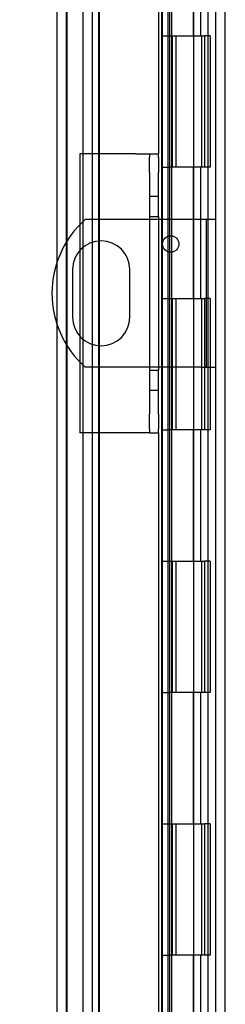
# Model space of a CAD drawing. Header units: inches. Extents: x 1 to 240, y -1 to 159.
# Tile 67 of 77: x 122.63 to 124.2, y 81.8 to 89.29. Entities that reach past the tile are written whole.
import ezdxf
from ezdxf.enums import TextEntityAlignment as Align
from ezdxf.lldxf.tags import DXFTag

# ---------------------------------------------------------------- set-up
doc = ezdxf.new("R2010")
doc.units = ezdxf.units.IN
doc.header["$MEASUREMENT"] = 0
for name, color, linetype in [('COM40153-1', 7, 'Continuous'), ('COM40153-2', 7, 'Continuous'), ('COM48601', 7, 'Continuous'), ('COM70220', 7, 'Continuous'), ('COM70726-3', 7, 'Continuous'), ('Default', 7, 'Continuous'), ('HNG10620-26B', 7, 'Continuous'), ('HNG10620-26C', 7, 'Continuous'), ('HNG10620-26P', 7, 'Continuous')]:
    doc.layers.add(name, color=color, linetype=linetype)
doc.styles.add('SEACAD_Times_New_Roman', font='times.ttf')
tags = doc.linetypes.add('HIDDEN2', pattern=[0.1875, 0.125, -0.0625]).pattern_tags.tags
tags[6:7] = [DXFTag(74, 4), DXFTag(75, 0), DXFTag(340, '0'), DXFTag(46, 0.0), DXFTag(50, 0.0), DXFTag(44, 0.0), DXFTag(45, 0.0)]
tags[4:5] = [DXFTag(74, 4), DXFTag(75, 0), DXFTag(340, '0'), DXFTag(46, 0.0), DXFTag(50, 0.0), DXFTag(44, 0.0), DXFTag(45, 0.0)]
doc.dimstyles.new('HAMMOND_(STH_-_240x160)', dxfattribs={"dimtxt": 1, "dimasz": 1.25, "dimexe": 0.5, "dimexo": 0.5, "dimgap": 0.25, "dimtad": 0, "dimtih": 1, "dimtoh": 1, "dimlfac": 0.125, "dimzin": 0, "dimdsep": 46, "dimtxsty": 'SEACAD_Times_New_Roman', "dimblk1": '_SE_FILLED', "dimblk2": '_SE_FILLED', "dimsah": 1, "dimcen": 0.5, "dimadec": 0, "dimazin": 0, "dimtfac": 0.8, "dimtofl": 0, "dimtmove": 0, "dimatfit": 3, "dimfxl": 1, "dimtolj": 1, "dimtzin": 0, "dimarcsym": 0})

# ---------------------------------------------------------------- blocks, each defined once
blk = doc.blocks.new('SE9')
at = {"layer": 'COM40153-1', "color": 7, "linetype": 'Continuous'}
for p, q in [((123.6227, 87.7726), (123.1341, 87.7726)), ((124.0222, 87.7726), (123.6927, 87.7726)), ((124.1302, 87.7726), (124.0222, 87.7726)), ((123.0367, 87.3916), (123.0367, 87.0286)), ((123.4737, 87.0286), (123.4737, 87.3916)), ((123.6227, 86.6476), (123.1341, 86.6476)), ((124.0222, 86.6476), (123.6927, 86.6476)), ((124.0222, 86.6476), (124.1302, 86.6476))]:
    blk.add_line(p, q, dxfattribs=at)
at = {"layer": 'COM40153-1', "color": 7, "linetype": 'HIDDEN2'}
for p, q in [((123.6927, 87.7726), (123.6227, 87.7726)), ((124.0582, 86.6476), (124.0582, 87.7726)), ((123.6927, 86.6476), (123.6227, 86.6476))]:
    blk.add_line(p, q, dxfattribs=at)
at = {"layer": 'COM40153-1', "color": 7, "linetype": 'Continuous'}
blk.add_circle((123.7862, 87.5856), 0.0625, dxfattribs=at)
for centre, radius, start, end in [((123.6302, 87.2101), 0.75, 131.40962, 228.59038), ((123.2552, 87.3916), 0.2185, 0, 180), ((123.2552, 87.0286), 0.2185, 180, 0)]:
    blk.add_arc(centre, radius, start, end, dxfattribs=at)
at = {"layer": 'COM40153-2', "color": 7, "linetype": 'Continuous'}
for p, q in [((123.0927, 88.2726), (123.0927, 87.7331)), ((123.5177, 88.2726), (123.0927, 88.2726)), ((123.5177, 88.2726), (123.6227, 88.2726)), ((123.6227, 88.2726), (123.6227, 88.2433)), ((123.6227, 88.2726), (123.6927, 88.2726)), ((123.6927, 88.2433), (123.6927, 88.2726)), ((123.6227, 88.1297), (123.6227, 88.2433)), ((123.6927, 88.2433), (123.6927, 88.1297)), ((123.6227, 88.1297), (123.6227, 87.7956)), ((123.6927, 87.7956), (123.6927, 88.1297)), ((123.6227, 87.7956), (123.6227, 86.6246)), ((123.6227, 87.7956), (123.6927, 87.7956)), ((123.6927, 87.7956), (123.6927, 86.6246)), ((123.0927, 87.5376), (123.0927, 86.8826)), ((123.0927, 86.687), (123.0927, 86.1476)), ((123.6227, 86.6246), (123.6227, 86.2904)), ((123.6227, 86.6246), (123.6927, 86.6246)), ((123.6927, 86.2904), (123.6927, 86.6246)), ((123.6227, 86.1768), (123.6227, 86.2904)), ((123.6927, 86.2904), (123.6927, 86.1768)), ((123.6227, 86.1768), (123.6227, 86.1476)), ((123.6927, 86.1476), (123.6927, 86.1768)), ((123.5177, 86.1476), (123.0927, 86.1476)), ((123.6227, 86.1476), (123.5177, 86.1476)), ((123.6227, 86.1476), (123.6927, 86.1476))]:
    blk.add_line(p, q, dxfattribs=at)
at = {"layer": 'COM40153-2', "color": 7, "linetype": 'HIDDEN2'}
for p, q in [((123.6927, 87.9476), (123.6227, 87.9476)), ((123.0927, 87.7331), (123.0927, 87.5376)), ((123.0927, 86.8826), (123.0927, 86.687)), ((123.6227, 86.4726), (123.6927, 86.4726))]:
    blk.add_line(p, q, dxfattribs=at)
at = {"layer": 'COM48601', "color": 7, "linetype": 'Continuous'}
for p, q in [((122.9202, 87.4517), (122.9202, 94.1646)), ((123.6927, 91.0193), (123.6927, 88.2726)), ((123.7636, 91.0193), (123.7636, 87.7726)), ((123.7952, 87.7726), (123.7952, 91.0193)), ((123.7636, 87.6438), (123.7636, 87.5273)), ((123.7952, 87.5237), (123.7952, 87.6474)), ((122.9202, 66.1756), (122.9202, 86.9684)), ((123.7636, 86.6476), (123.7636, 80.7588)), ((123.7952, 80.7588), (123.7952, 86.6476)), ((123.6927, 86.1476), (123.6927, 80.7588))]:
    blk.add_line(p, q, dxfattribs=at)
at = {"layer": 'COM48601', "color": 7, "linetype": 'HIDDEN2'}
for p, q in [((123.7152, 93.777), (123.7152, 66.5632)), ((123.7232, 67.043), (123.7232, 93.2971)), ((123.7636, 87.7726), (123.7636, 87.6438)), ((123.7952, 87.6474), (123.7952, 87.7726)), ((123.7636, 87.5273), (123.7636, 86.6476)), ((123.7952, 86.6476), (123.7952, 87.5237)), ((122.9202, 86.9684), (122.9202, 87.4517))]:
    blk.add_line(p, q, dxfattribs=at)
at = {"layer": 'COM70220', "color": 7, "linetype": 'HIDDEN2'}
for p, q in [((122.9922, 66.6926), (122.9922, 93.6476)), ((122.9932, 66.6926), (122.9932, 93.6476)), ((122.9942, 66.6926), (122.9942, 93.6476)), ((122.9962, 66.6926), (122.9962, 93.6476)), ((123.2422, 66.6926), (123.2422, 93.6476))]:
    blk.add_line(p, q, dxfattribs=at)
at = {"layer": 'COM70726-3', "color": 7, "linetype": 'HIDDEN2'}
for p, q in [((124.2022, 65.3251), (124.2022, 95.015)), ((123.1172, 66.4568), (123.1172, 93.8833)), ((123.1892, 66.4568), (123.1892, 93.8833))]:
    blk.add_line(p, q, dxfattribs=at)
at = {"layer": 'COM70726-3', "color": 7, "linetype": 'Continuous'}
blk.add_line((124.1302, 81.2411), (124.1302, 90.537), dxfattribs=at)
at = {"layer": 'HNG10620-26B', "color": 7, "linetype": 'HIDDEN2'}
for p, q in [((124.0702, 67.1701), (124.0702, 93.1701)), ((123.9585, 89.1701), (123.9585, 90.1701)), ((124.0158, 89.1701), (124.0158, 90.1701)), ((123.7752, 89.1701), (124.0158, 89.1701)), ((124.0214, 89.1701), (124.044, 89.1701)), ((124.0864, 89.1701), (124.044, 89.1701)), ((124.044, 89.1701), (124.044, 88.1701)), ((124.0864, 89.1701), (124.0864, 88.1701)), ((124.0158, 88.1701), (123.7752, 88.1701)), ((123.9585, 87.1701), (123.9585, 88.1701)), ((124.0158, 87.1701), (124.0158, 88.1701)), ((124.044, 88.1701), (124.0214, 88.1701)), ((124.0864, 88.1701), (124.044, 88.1701)), ((123.7752, 87.1701), (124.0158, 87.1701)), ((124.0214, 87.1701), (124.044, 87.1701)), ((124.0864, 87.1701), (124.044, 87.1701)), ((124.044, 87.1701), (124.044, 86.1701)), ((124.0864, 87.1701), (124.0864, 86.1701)), ((124.0158, 86.1701), (123.7752, 86.1701)), ((123.9585, 85.1701), (123.9585, 86.1701)), ((124.0158, 85.1701), (124.0158, 86.1701)), ((124.044, 86.1701), (124.0214, 86.1701)), ((124.0864, 86.1701), (124.044, 86.1701)), ((123.7752, 85.1701), (124.0158, 85.1701)), ((124.0214, 85.1701), (124.044, 85.1701)), ((124.0864, 85.1701), (124.044, 85.1701)), ((124.044, 85.1701), (124.044, 84.1701)), ((124.0864, 85.1701), (124.0864, 84.1701)), ((124.0158, 84.1701), (123.7752, 84.1701)), ((123.9585, 83.1701), (123.9585, 84.1701)), ((124.0158, 83.1701), (124.0158, 84.1701)), ((124.044, 84.1701), (124.0214, 84.1701)), ((124.0864, 84.1701), (124.044, 84.1701)), ((123.7752, 83.1701), (124.0158, 83.1701)), ((124.0214, 83.1701), (124.044, 83.1701)), ((124.0864, 83.1701), (124.044, 83.1701)), ((124.044, 83.1701), (124.044, 82.1701)), ((124.0864, 83.1701), (124.0864, 82.1701)), ((124.0158, 82.1701), (123.7752, 82.1701)), ((123.9585, 81.1701), (123.9585, 82.1701)), ((124.0158, 81.1701), (124.0158, 82.1701)), ((124.044, 82.1701), (124.0214, 82.1701)), ((124.0864, 82.1701), (124.044, 82.1701))]:
    blk.add_line(p, q, dxfattribs=at)
at = {"layer": 'HNG10620-26C', "color": 7, "linetype": 'HIDDEN2'}
for p, q in [((123.2352, 93.1701), (123.2352, 67.1701)), ((123.7752, 93.1701), (123.7752, 67.1701)), ((123.7152, 89.1701), (123.7752, 89.1701)), ((123.7972, 89.1701), (123.7972, 88.1701)), ((123.7972, 89.1701), (124.0214, 89.1701)), ((123.8252, 89.1701), (123.8252, 88.1701)), ((123.9627, 88.1701), (123.9627, 89.1701)), ((124.0227, 88.1701), (124.0227, 89.1701)), ((123.7152, 88.1701), (123.7752, 88.1701)), ((124.0214, 88.1701), (123.7972, 88.1701)), ((123.7152, 87.1701), (123.7752, 87.1701)), ((123.7972, 87.1701), (123.7972, 86.1701)), ((123.7972, 87.1701), (124.0214, 87.1701)), ((123.8252, 87.1701), (123.8252, 86.1701)), ((123.9627, 86.1701), (123.9627, 87.1701)), ((124.0227, 86.1701), (124.0227, 87.1701)), ((123.7152, 86.1701), (123.7752, 86.1701)), ((124.0214, 86.1701), (123.7972, 86.1701)), ((123.7152, 85.1701), (123.7752, 85.1701)), ((123.7972, 85.1701), (123.7972, 84.1701)), ((123.7972, 85.1701), (124.0214, 85.1701)), ((123.8252, 85.1701), (123.8252, 84.1701)), ((123.9627, 84.1701), (123.9627, 85.1701)), ((124.0227, 84.1701), (124.0227, 85.1701)), ((123.7152, 84.1701), (123.7752, 84.1701)), ((124.0214, 84.1701), (123.7972, 84.1701)), ((123.7152, 83.1701), (123.7752, 83.1701)), ((123.7972, 83.1701), (123.7972, 82.1701)), ((123.7972, 83.1701), (124.0214, 83.1701)), ((123.8252, 83.1701), (123.8252, 82.1701)), ((123.9627, 82.1701), (123.9627, 83.1701)), ((124.0227, 82.1701), (124.0227, 83.1701)), ((123.7152, 82.1701), (123.7752, 82.1701)), ((124.0214, 82.1701), (123.7972, 82.1701))]:
    blk.add_line(p, q, dxfattribs=at)
at = {"layer": 'HNG10620-26P', "color": 7, "linetype": 'HIDDEN2'}
blk.add_line((123.9627, 67.1701), (123.9627, 92.7312), dxfattribs=at)
blk = doc.blocks.new('DMBLK2270')
at = {"layer": 'Default', "linetype": 'Continuous'}
for points in [[(115.0033, 92.527), (115.42, 92.527), (115.2117, 93.777)], [(115.0033, 67.8132), (115.2117, 66.5632), (115.42, 67.8132)]]:
    blk.add_hatch(color=7, dxfattribs=at).paths.add_polyline_path(points)
at = {"layer": 'Default', "color": 7, "linetype": 'Continuous'}
for p, q in [((122.7272, 93.777), (114.7117, 93.777)), ((115.2117, 81.0201), (115.2117, 93.777)), ((115.2117, 66.5632), (115.2117, 76.3201)), ((122.7272, 66.5632), (114.7117, 66.5632))]:
    blk.add_line(p, q, dxfattribs=at)
at = {"layer": 'Default', "color": 7, "linetype": 'Continuous', "style": 'SEACAD_Times_New_Roman'}
for s, p in [('27.21', (113.5055, 80.6701)), ('DOOR', (113.1145, 79.1701)), ('OPENING', (111.9652, 77.6701))]:
    blk.add_text(s, height=1, dxfattribs=at).set_placement(p, align=Align.TOP_LEFT)
blk = doc.blocks.new('_SE_FILLED')
at = {"color": 0}
blk.add_line((0, 0), (-1, 0), dxfattribs=at)
blk.add_solid([(0, 0), (-1, -0.1665), (-1, 0.1665), (0, 0)], dxfattribs=at)

msp = doc.modelspace()

# ---------------------------------------------------------------- block references
at = {"layer": 'Default'}
msp.add_blockref('SE9', (0, 0), dxfattribs=at)

# ---------------------------------------------------------------- dimensions: what is measured, and where the dimension line sits
at = {"layer": 'Default', "color": 7, "linetype": 'Continuous'}
dim = msp.add_linear_dim(base=(115.2117, 66.5632), p1=(124.0942, 66.5632), p2=(124.0942, 93.777), angle=90, text='\\A1;<>\\PDOOR\\XOPENING', dimstyle='HAMMOND_(STH_-_240x160)', override={"dimlfac": 1}, dxfattribs=at)
dim.commit()
dim.dimension.update_dxf_attribs({"geometry": 'DMBLK2270', "text_midpoint": (115.2117, 80.1701), "dimtype": 161})

doc.saveas('drawing.dxf')
